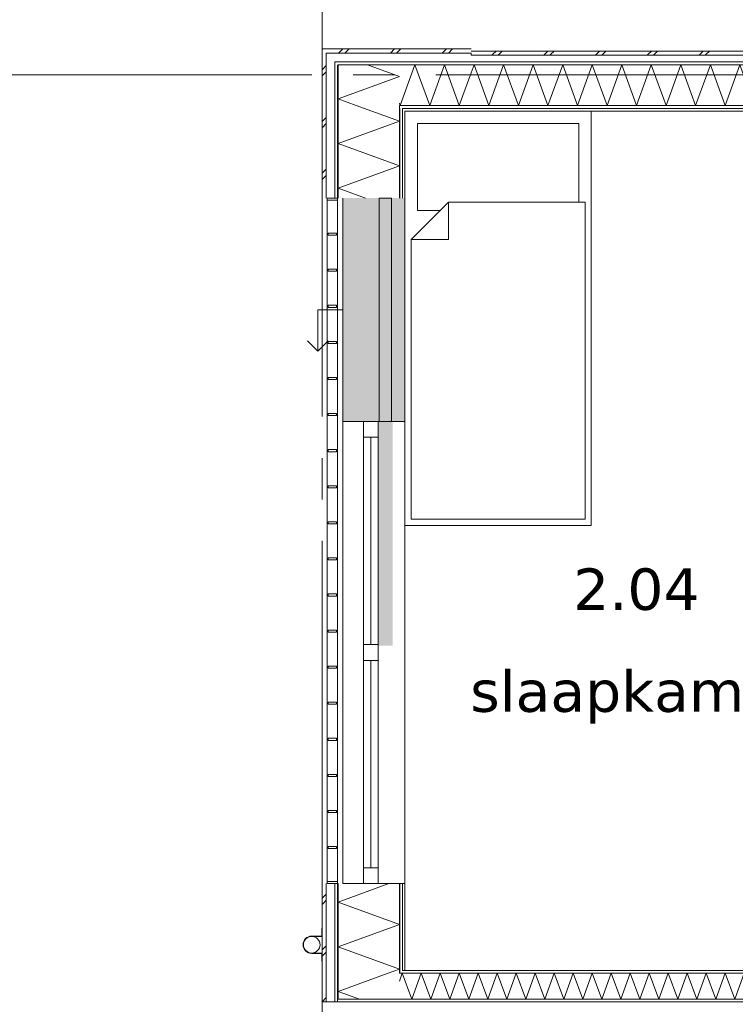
# Model space of a CAD drawing. Header units: millimetres. Extents: x -14925 to 266687, y -3550 to 35834.
# Tile 96 of 244: x 19065 to 22520, y 13512 to 18266. Entities that reach past the tile are written whole.
import ezdxf
from ezdxf.enums import TextEntityAlignment as Align

# ---------------------------------------------------------------- set-up
doc = ezdxf.new("R2010")
doc.units = ezdxf.units.MM
doc.header["$MEASUREMENT"] = 0
doc.linetypes.add('B0204', pattern=[2600, 2000, -200, 200, -200])
for name, color, linetype in [('34 Balustrades', 7, 'Continuous'), ('52 Riolering.SCHOON', 7, 'Continuous'), ('A Stramien', 7, 'Continuous'), ('New_21 Buitenwanden', 7, 'Continuous'), ('New_21 Buitenwanden 2D arcering', 7, 'Continuous'), ('New_21 Buitenwanden Afdek-arcering', 7, 'Continuous'), ('New_21 Buitenwanden Deuren', 7, 'Continuous'), ('New_21 Buitenwanden Doorsnede-arcering', 7, 'Continuous'), ('New_21 Buitenwanden Laagscheidingslijnen', 7, 'Continuous'), ('New_21 Buitenwanden Ramen', 7, 'Continuous'), ('New_22 C Binnenwanden', 7, 'Continuous'), ('New_22 C Binnenwanden Doorsnede-arcering', 7, 'Continuous'), ('New_22 C Binnenwanden Laagscheidingslijnen', 7, 'Continuous'), ('New_82 Interieur', 7, 'Continuous'), ('New_Z Gebruiksopp', 7, 'Continuous'), ('New_Z Gebruiksopp Zone omranding', 7, 'Continuous'), ('New_Z Gebruiksopp Zone tekst', 7, 'Continuous'), ('Tekst_dim 1_ 100 .DO', 7, 'Continuous')]:
    doc.layers.add(name, color=color, linetype=linetype)
doc.styles.add('GENERATED_STYLE_1', font='verdana.ttf')
doc.styles.add('GENERATED_STYLE_2', font='verdana.ttf')
doc.dimstyles.new('GENERATED_STYLE__2', dxfattribs={"dimtxt": 400, "dimasz": 380, "dimexe": 0.18, "dimexo": 0.0625, "dimgap": 0, "dimtad": 1, "dimtih": 1, "dimtoh": 1, "dimdec": 0, "dimzin": 0, "dimdsep": 46, "dimtxsty": 'GENERATED_STYLE_2', "dimblk": 'ARROWHEAD_7', "dimblk1": 'ARROWHEAD_7', "dimblk2": 'ARROWHEAD_7', "dimcen": 0.09, "dimse1": 1, "dimse2": 1, "dimclrd": 9, "dimclre": 9, "dimclrt": 9, "dimadec": 1, "dimazin": 0, "dimtfac": 1, "dimtdec": 4, "dimtmove": 0, "dimatfit": 3, "dimfxl": 1, "dimtolj": 1, "dimtzin": 0, "dimarcsym": 0})
pattern_1 = [(270, (0, 0), (100, 0), [])]
pattern_2 = [(270, (0, 0), (346.41, 0), [0, -200]), (270, (173.2, -100), (346.41, 0), [0, -200])]
pattern_3 = [(180, (0, 0), (0, 100), [])]
pattern_4 = [(180, (0, 0), (0, 346.41), [0, -200]), (180, (-100, -173.2), (0, 346.41), [0, -200])]

# ---------------------------------------------------------------- blocks, each defined once
blk = doc.blocks.new('slaapkamer_2.04_61_3', base_point=(22042.5, 15750))
at = {"layer": 'New_Z Gebruiksopp Zone tekst', "color": 2, "lineweight": 0}
for tag, style, p in [('DUMMY_941', 'GENERATED_STYLE_1', (22042.5, 15687.9)), ('DUMMY_942', 'GENERATED_STYLE_2', (22042.5, 15190.7))]:
    blk.add_attdef(tag, text='', height=200, dxfattribs=dict(at, style=style)).set_placement(p, align=Align.TOP_LEFT)
for tag, style, p in [('ROOM_NUMBER', 'GENERATED_STYLE_1', (22042.5, 15617.1)), ('ROOM_NAME', 'GENERATED_STYLE_2', (22042.5, 15124.8))]:
    blk.add_attdef(tag, text='', height=200, dxfattribs=dict(at, style=style)).set_placement(p, align=Align.TOP_CENTER)
blk = doc.blocks.new('Bed 01 26[13]_3', base_point=(21825, 15825))
at = {"layer": 'New_82 Interieur', "color": 7, "linetype": 'Continuous', "lineweight": 0}
for p, q in [((20925, 15825), (20925, 17825)), ((20925, 17825), (21825, 17825)), ((21825, 17825), (21825, 15825)), ((21135, 17385), (21135, 17205)), ((20955, 17205), (21135, 17205)), ((21825, 15825), (20925, 15825))]:
    blk.add_line(p, q, dxfattribs=at)
at = {"layer": 'New_82 Interieur', "color": 7, "linetype": 'Continuous', "lineweight": 0, "flags": 128}
for points in [[(21135, 17385), (21095, 17345), (20985, 17345), (20985, 17765), (21765, 17765), (21765, 17385)], [(21795, 15855), (20955, 15855), (20955, 17205), (21135, 17385), (21795, 17385)]]:
    blk.add_lwpolyline(points, close=True, dxfattribs=at)
blk = doc.blocks.new('*X998')
at = {"layer": 'New_21 Buitenwanden Doorsnede-arcering', "color": 7, "linetype": 'Continuous', "lineweight": 0}
blk.add_line((20630.1, 13564.4), (20705.4, 13537), dxfattribs=at)
blk = doc.blocks.new('*X1000')
at = {"layer": 'New_21 Buitenwanden Doorsnede-arcering', "color": 7, "linetype": 'Continuous', "lineweight": 0}
for p, q in [((20525, 14025), (20545, 14045)), ((20525, 13995), (20530, 14000)), ((20530, 14000), (20545, 14015)), ((20525, 13775), (20545, 13795)), ((20525, 13745), (20545, 13765)), ((20525, 13525), (20545, 13545))]:
    blk.add_line(p, q, dxfattribs=at)
blk = doc.blocks.new('*X1001')
at = {"layer": 'New_21 Buitenwanden Doorsnede-arcering', "color": 7, "linetype": 'Continuous', "lineweight": 0}
for p, q in [((20602, 14005.6), (20847.7, 14095)), ((20602, 14005.6), (20898, 13897.8)), ((20602, 13790.1), (20898, 13897.8)), ((20602, 13790.1), (20898, 13682.4)), ((20844.8, 13663), (20898, 13682.4))]:
    blk.add_line(p, q, dxfattribs=at)
blk = doc.blocks.new('*X1002')
at = {"layer": 'New_21 Buitenwanden Doorsnede-arcering', "color": 7, "linetype": 'Continuous', "lineweight": 0}
for q in [(20844.8, 13663), (20630.1, 13564.4)]:
    blk.add_line((20602, 13574.6), q, dxfattribs=at)
blk = doc.blocks.new('Wall_158_3', base_point=(20925, 13675))
at = {"layer": 'New_21 Buitenwanden Doorsnede-arcering', "linetype": 'Continuous', "lineweight": 0, "true_color": 0x000000}
h = blk.add_hatch(dxfattribs=at)
h.set_pattern_fill('325_Houtachtig_plaatmate_E2', color=18, style=0, pattern_type=2)
h.set_pattern_definition(pattern_1)
h.paths.add_polyline_path([(20587, 14095), (20587, 13548.25), (20602, 13553.875), (20602, 14095)])
h = blk.add_hatch(dxfattribs=at)
h.set_pattern_fill('325_Houtachtig_plaatmate_E2', color=18, style=0, pattern_type=2)
h.set_pattern_definition(pattern_1)
h.paths.add_polyline_path([(20913, 13675), (20913, 14095), (20898, 14095), (20898, 13675)])
h = blk.add_hatch(dxfattribs=at)
h.set_pattern_fill('720_Gips_0003', color=18, style=0, pattern_type=2)
h.set_pattern_definition(pattern_2)
h.paths.add_polyline_path([(20925, 13675), (20925, 14095), (20913, 14095), (20913, 13675)])
h = blk.add_hatch(dxfattribs=at)
h.set_pattern_fill('325_Houtachtig_plaatmate_E2', color=18, style=0, pattern_type=2)
h.set_pattern_definition(pattern_1)
h.paths.add_polyline_path([(20898, 13675), (20898, 13664.875), (20913, 13670.5), (20913, 13675)])
h = blk.add_hatch(dxfattribs=at)
h.set_pattern_fill('325_Houtachtig_plaatmate_E2', color=18, style=0, pattern_type=2)
h.set_pattern_definition(pattern_1)
h.paths.add_polyline_path([(20898, 13663), (20913, 13663), (20913, 13670.5), (20898, 13664.875)])
h = blk.add_hatch(dxfattribs=at)
h.set_pattern_fill('325_Houtachtig_plaatmate_E2', color=18, style=0, pattern_type=2)
h.set_pattern_definition(pattern_1)
h.paths.add_polyline_path([(20587, 13537), (20602, 13537), (20602, 13553.875), (20587, 13548.25)])
h = blk.add_hatch(dxfattribs=at)
h.set_pattern_fill('325_Houtachtig_plaatmate_E2', color=18, style=0, pattern_type=2)
h.set_pattern_definition(pattern_1)
h.paths.add_polyline_path([(20587, 13525), (20602, 13525), (20602, 13537), (20587, 13537)])
at = {"layer": 'New_21 Buitenwanden', "color": 9, "linetype": 'Continuous', "lineweight": 0, "flags": 128}
for points in [[(20525, 14095), (20525, 13525)], [(20925, 13675), (20925, 14095)]]:
    blk.add_lwpolyline(points, dxfattribs=at)
at = {"layer": 'New_21 Buitenwanden Laagscheidingslijnen', "color": 9, "linetype": 'Continuous', "lineweight": 0}
for p, q in [((20545, 14095), (20545, 13532.5)), ((20587, 14095), (20587, 13548.25)), ((20602, 14095), (20602, 13663)), ((20898, 14095), (20898, 13675)), ((20913, 14095), (20913, 13675)), ((20602, 13663), (20602, 13553.875)), ((20898, 13675), (20898, 13664.875))]:
    blk.add_line(p, q, dxfattribs=at)
at = {"layer": 'New_21 Buitenwanden Laagscheidingslijnen', "color": 1, "linetype": 'Continuous', "lineweight": 0}
blk.add_line((20925, 13675), (20913, 13675), dxfattribs=at)
at = {"layer": 'New_22 C Binnenwanden', "color": 9, "linetype": 'Continuous', "lineweight": 0, "flags": 128}
for points in [[(20525, 13525), (20545, 13525)], [(20545, 13525), (20587, 13525)], [(20587, 13525), (20602, 13525)]]:
    blk.add_lwpolyline(points, dxfattribs=at)
at = {"layer": 'New_22 C Binnenwanden Laagscheidingslijnen', "color": 9, "linetype": 'Continuous', "lineweight": 0}
for p, q in [((20898, 13663), (20898, 13664.875)), ((20602, 13537), (20602, 13553.875)), ((20545, 13525), (20545, 13532.5)), ((20587, 13537), (20587, 13548.25)), ((20587, 13525), (20587, 13537))]:
    blk.add_line(p, q, dxfattribs=at)
at = {"layer": 'New_22 C Binnenwanden Laagscheidingslijnen', "color": 1, "linetype": 'Continuous', "lineweight": 0}
for p, q in [((20898, 13663), (20913, 13663)), ((20602, 13537), (20898, 13537))]:
    blk.add_line(p, q, dxfattribs=at)
at = {"layer": 'New_21 Buitenwanden', "color": 1, "lineweight": 0}
for name in ['*X1001', '*X1000', '*X1002', '*X998']:
    blk.add_blockref(name, (0, 0), dxfattribs=at)
blk = doc.blocks.new('*X1006')
at = {"layer": 'New_21 Buitenwanden Doorsnede-arcering', "color": 7, "linetype": 'Continuous', "lineweight": 0}
for p, q in [((20605, 18105), (20625, 18125)), ((20635, 18105), (20655, 18125)), ((20855, 18105), (20875, 18125)), ((20885, 18105), (20905, 18125)), ((21105, 18105), (21125, 18125)), ((21135, 18105), (21155, 18125))]:
    blk.add_line(p, q, dxfattribs=at)
blk = doc.blocks.new('*X1008')
at = {"layer": 'New_21 Buitenwanden Doorsnede-arcering', "color": 7, "linetype": 'Continuous', "lineweight": 0}
for p, q in [((20973.4, 18048), (20902.1, 17852)), ((20973.4, 18048), (21044.8, 17852)), ((21116.1, 18048), (21044.8, 17852)), ((21116.1, 18048), (21187.4, 17852)), ((21245, 18010.2), (21187.4, 17852)), ((20898, 17863.2), (20902.1, 17852))]:
    blk.add_line(p, q, dxfattribs=at)
blk = doc.blocks.new('Wall_159_3', base_point=(20925, 17825))
at = {"layer": 'New_21 Buitenwanden Doorsnede-arcering', "linetype": 'Continuous', "lineweight": 0, "true_color": 0x000000}
h = blk.add_hatch(dxfattribs=at)
h.set_pattern_fill('325_Houtachtig_plaatmate_E2', color=18, style=0, pattern_type=2)
h.set_pattern_definition(pattern_3)
h.paths.add_polyline_path([(20602, 18048), (20602, 18063), (20587, 18063), (20587, 18048)])
h = blk.add_hatch(dxfattribs=at)
h.set_pattern_fill('325_Houtachtig_plaatmate_E2', color=18, style=0, pattern_type=2)
h.set_pattern_definition(pattern_3)
h.paths.add_polyline_path([(20627.7, 18048), (20607.7, 18063), (20602, 18063), (20602, 18048)])
h = blk.add_hatch(dxfattribs=at)
h.set_pattern_fill('325_Houtachtig_plaatmate_E2', color=18, style=0, pattern_type=2)
h.set_pattern_definition(pattern_3)
h.paths.add_polyline_path([(21245, 18063), (20607.7, 18063), (20627.7, 18048), (21245, 18048)])
h = blk.add_hatch(dxfattribs=at)
h.set_pattern_fill('325_Houtachtig_plaatmate_E2', color=18, style=0, pattern_type=2)
h.set_pattern_definition(pattern_3)
h.paths.add_polyline_path([(20898, 17845.2), (20909, 17837), (20913, 17837), (20913, 17852), (20898, 17852)])
h = blk.add_hatch(dxfattribs=at)
h.set_pattern_fill('325_Houtachtig_plaatmate_E2', color=18, style=0, pattern_type=2)
h.set_pattern_definition(pattern_3)
h.paths.add_polyline_path([(20909, 17837), (20898, 17845.2), (20898, 17837)])
h = blk.add_hatch(dxfattribs=at)
h.set_pattern_fill('325_Houtachtig_plaatmate_E2', color=18, style=0, pattern_type=2)
h.set_pattern_definition(pattern_3)
h.paths.add_polyline_path([(20913, 17837), (21245, 17837), (21245, 17852), (20913, 17852)])
h = blk.add_hatch(dxfattribs=at)
h.set_pattern_fill('720_Gips_0003', color=18, style=0, pattern_type=2)
h.set_pattern_definition(pattern_4)
h.paths.add_polyline_path([(20913, 17837), (20913, 17834), (20925, 17825), (20925, 17837)])
h = blk.add_hatch(dxfattribs=at)
h.set_pattern_fill('720_Gips_0003', color=18, style=0, pattern_type=2)
h.set_pattern_definition(pattern_4)
h.paths.add_polyline_path([(20925, 17825), (20913, 17834), (20913, 17825)])
h = blk.add_hatch(dxfattribs=at)
h.set_pattern_fill('720_Gips_0003', color=18, style=0, pattern_type=2)
h.set_pattern_definition(pattern_4)
h.paths.add_polyline_path([(20925, 17825), (21245, 17825), (21245, 17837), (20925, 17837)])
at = {"layer": 'New_21 Buitenwanden', "color": 9, "linetype": 'Continuous', "lineweight": 0, "flags": 128}
for points in [[(20525, 18125), (20525, 18105)], [(21245, 18125), (20525, 18125)], [(20925, 17825), (21245, 17825)]]:
    blk.add_lwpolyline(points, dxfattribs=at)
at = {"layer": 'New_21 Buitenwanden Laagscheidingslijnen', "color": 9, "linetype": 'Continuous', "lineweight": 0}
for p, q in [((20551.7, 18105), (20545, 18105)), ((20545, 18105), (20545, 18063)), ((20587, 18105), (20551.7, 18105)), ((21245, 18105), (20587, 18105)), ((20602, 18063), (20587, 18063)), ((20587, 18063), (20587, 18048)), ((20607.7, 18063), (20602, 18063)), ((20627.7, 18048), (20602, 18048)), ((21245, 18063), (20607.7, 18063)), ((20898, 18048), (20627.7, 18048)), ((21245, 18048), (20898, 18048)), ((20913, 17852), (20898, 17852)), ((20898, 17845.2), (20898, 17852)), ((20898, 17845.2), (20898, 17837)), ((21245, 17852), (20913, 17852)), ((20925, 17837), (20913, 17837)), ((20913, 17834), (20913, 17837)), ((20913, 17834), (20913, 17825)), ((21245, 17837), (20925, 17837))]:
    blk.add_line(p, q, dxfattribs=at)
at = {"layer": 'New_21 Buitenwanden', "color": 1, "lineweight": 0}
for name in ['*X1006', '*X1008']:
    blk.add_blockref(name, (0, 0), dxfattribs=at)
blk = doc.blocks.new('*X1014')
at = {"layer": 'New_22 C Binnenwanden Doorsnede-arcering', "color": 7, "linetype": 'Continuous', "lineweight": 0}
for p, q in [((20912.3, 13663), (20898, 13623.8)), ((20912.3, 13663), (20958.1, 13537)), ((21004, 13663), (20958.1, 13537)), ((21004, 13663), (21049.9, 13537)), ((21095.7, 13663), (21049.9, 13537)), ((21095.7, 13663), (21141.6, 13537)), ((21187.4, 13663), (21141.6, 13537)), ((21187.4, 13663), (21233.3, 13537)), ((21279.2, 13663), (21233.3, 13537)), ((21279.2, 13663), (21325, 13537)), ((21370.9, 13663), (21325, 13537)), ((21370.9, 13663), (21416.7, 13537)), ((21462.6, 13663), (21416.7, 13537)), ((21462.6, 13663), (21508.5, 13537)), ((21554.3, 13663), (21508.5, 13537)), ((21554.3, 13663), (21600.2, 13537)), ((21646, 13663), (21600.2, 13537)), ((21646, 13663), (21691.9, 13537)), ((21737.8, 13663), (21691.9, 13537)), ((21737.8, 13663), (21783.6, 13537)), ((21829.5, 13663), (21783.6, 13537)), ((21829.5, 13663), (21875.3, 13537)), ((21921.2, 13663), (21875.3, 13537)), ((21921.2, 13663), (21967.1, 13537)), ((22012.9, 13663), (21967.1, 13537)), ((22012.9, 13663), (22058.8, 13537)), ((22104.6, 13663), (22058.8, 13537)), ((22104.6, 13663), (22150.5, 13537)), ((22196.4, 13663), (22150.5, 13537)), ((22196.4, 13663), (22242.2, 13537)), ((22288.1, 13663), (22242.2, 13537)), ((22288.1, 13663), (22333.9, 13537)), ((22379.8, 13663), (22333.9, 13537)), ((22379.8, 13663), (22425.7, 13537)), ((22471.5, 13663), (22425.7, 13537)), ((22471.5, 13663), (22517.4, 13537)), ((22563.2, 13663), (22517.4, 13537)), ((22563.2, 13663), (22609.1, 13537)), ((22637, 13613.6), (22609.1, 13537))]:
    blk.add_line(p, q, dxfattribs=at)
blk = doc.blocks.new('Wall_160_3', base_point=(27375, 13675))
at = {"layer": 'New_22 C Binnenwanden Doorsnede-arcering', "linetype": 'Continuous', "lineweight": 0, "true_color": 0x000000}
h = blk.add_hatch(dxfattribs=at)
h.set_pattern_fill('325_Houtachtig_plaatmate_E2', color=18, style=0, pattern_type=2)
h.set_pattern_definition(pattern_3)
h.paths.add_polyline_path([(20913, 13670.5), (20925, 13675), (20913, 13675)])
h = blk.add_hatch(dxfattribs=at)
h.set_pattern_fill('325_Houtachtig_plaatmate_E2', color=18, style=0, pattern_type=2)
h.set_pattern_definition(pattern_3)
h.paths.add_polyline_path([(20913, 13663), (22625, 13663), (22625, 13675), (20925, 13675), (20913, 13670.5)])
h = blk.add_hatch(dxfattribs=at)
h.set_pattern_fill('325_Houtachtig_plaatmate_E2', color=18, style=0, pattern_type=2)
h.set_pattern_definition(pattern_3)
h.paths.add_polyline_path([(20602, 13525), (27698, 13525), (27698, 13537), (20602, 13537)])
at = {"layer": 'New_21 Buitenwanden Laagscheidingslijnen', "color": 1, "linetype": 'Continuous', "lineweight": 0}
blk.add_line((20925, 13675), (20913, 13675), dxfattribs=at)
at = {"layer": 'New_22 C Binnenwanden', "color": 1, "linetype": 'Continuous', "lineweight": 0, "flags": 128}
for points in [[(22625, 13675), (20925, 13675)], [(20602, 13525), (27698, 13525)]]:
    blk.add_lwpolyline(points, dxfattribs=at)
at = {"layer": 'New_22 C Binnenwanden Laagscheidingslijnen', "color": 1, "linetype": 'Continuous', "lineweight": 0}
for p, q in [((20898, 13663), (20913, 13663)), ((22637, 13663), (20913, 13663)), ((20602, 13537), (20898, 13537)), ((27402, 13537), (20898, 13537))]:
    blk.add_line(p, q, dxfattribs=at)
at = {"layer": 'New_22 C Binnenwanden', "color": 1, "lineweight": 0}
blk.add_blockref('*X1014', (0, 0), dxfattribs=at)
blk = doc.blocks.new('*X1190')
at = {"layer": 'New_21 Buitenwanden Doorsnede-arcering', "color": 7, "linetype": 'Continuous', "lineweight": 0}
for p in [(20743.5, 18048), (20766.5, 17943.9)]:
    blk.add_line(p, (20898, 17991.8), dxfattribs=at)
blk = doc.blocks.new('*X1192')
at = {"layer": 'New_21 Buitenwanden Doorsnede-arcering', "color": 7, "linetype": 'Continuous', "lineweight": 0}
for p, q in [((20525, 18025), (20545, 18045)), ((20525, 17995), (20530, 18000)), ((20530, 18000), (20545, 18015)), ((20525, 17775), (20545, 17795)), ((20525, 17745), (20545, 17765)), ((20525, 17525), (20545, 17545)), ((20525, 17495), (20530, 17500)), ((20530, 17500), (20545, 17515))]:
    blk.add_line(p, q, dxfattribs=at)
blk = doc.blocks.new('*X1193')
at = {"layer": 'New_21 Buitenwanden Doorsnede-arcering', "color": 7, "linetype": 'Continuous', "lineweight": 0}
for q in [(20766.5, 17943.9), (20690, 17852)]:
    blk.add_line((20602, 17884), q, dxfattribs=at)
blk = doc.blocks.new('*X1194')
at = {"layer": 'New_21 Buitenwanden Doorsnede-arcering', "color": 7, "linetype": 'Continuous', "lineweight": 0}
for p, q in [((20690, 17852), (20898, 17776.3)), ((20602, 17668.6), (20898, 17776.3)), ((20602, 17668.6), (20898, 17560.8)), ((20602, 17453.1), (20898, 17560.8)), ((20602, 17453.1), (20734.2, 17405))]:
    blk.add_line(p, q, dxfattribs=at)
blk = doc.blocks.new('Wall_187_3', base_point=(20925, 17405))
at = {"layer": 'New_21 Buitenwanden Doorsnede-arcering', "linetype": 'Continuous', "lineweight": 0, "true_color": 0x000000}
h = blk.add_hatch(dxfattribs=at)
h.set_pattern_fill('325_Houtachtig_plaatmate_E2', color=18, style=0, pattern_type=2)
h.set_pattern_definition(pattern_1)
h.paths.add_polyline_path([(20587, 18048), (20587, 17405), (20602, 17405), (20602, 18048)])
h = blk.add_hatch(dxfattribs=at)
h.set_pattern_fill('325_Houtachtig_plaatmate_E2', color=18, style=0, pattern_type=2)
h.set_pattern_definition(pattern_1)
h.paths.add_polyline_path([(20898, 17837), (20898, 17405), (20913, 17405), (20913, 17834), (20909, 17837)])
h = blk.add_hatch(dxfattribs=at)
h.set_pattern_fill('325_Houtachtig_plaatmate_E2', color=18, style=0, pattern_type=2)
h.set_pattern_definition(pattern_1)
h.paths.add_polyline_path([(20913, 17837), (20909, 17837), (20913, 17834)])
h = blk.add_hatch(dxfattribs=at)
h.set_pattern_fill('720_Gips_0003', color=18, style=0, pattern_type=2)
h.set_pattern_definition(pattern_2)
h.paths.add_polyline_path([(20913, 17825), (20913, 17405), (20925, 17405), (20925, 17825)])
at = {"layer": 'New_21 Buitenwanden', "color": 9, "linetype": 'Continuous', "lineweight": 0, "flags": 128}
for points in [[(20525, 18105), (20525, 17405)], [(20925, 17405), (20925, 17825)]]:
    blk.add_lwpolyline(points, dxfattribs=at)
at = {"layer": 'New_21 Buitenwanden Laagscheidingslijnen', "color": 9, "linetype": 'Continuous', "lineweight": 0}
for p, q in [((20545, 18105), (20545, 18063)), ((20545, 18063), (20545, 17405)), ((20587, 18063), (20587, 18048)), ((20587, 18048), (20587, 17405)), ((20627.67, 18048), (20602, 18048)), ((20602, 18048), (20602, 17852)), ((20898, 18048), (20627.67, 18048)), ((20602, 17852), (20602, 17405)), ((20898, 17845.25), (20898, 17852)), ((20898, 17845.25), (20898, 17837)), ((20898, 17837), (20898, 17405)), ((20913, 17834), (20913, 17837)), ((20913, 17834), (20913, 17825)), ((20913, 17825), (20913, 17405))]:
    blk.add_line(p, q, dxfattribs=at)
at = {"layer": 'New_21 Buitenwanden', "color": 1, "lineweight": 0}
for name in ['*X1192', '*X1190', '*X1193', '*X1194']:
    blk.add_blockref(name, (0, 0), dxfattribs=at)
blk = doc.blocks.new('*X1516')
at = {"layer": 'New_21 Buitenwanden Doorsnede-arcering', "color": 7, "linetype": 'Continuous', "lineweight": 0}
for p, q in [((21350, 18100), (21365, 18115)), ((21380, 18100), (21395, 18115)), ((21600, 18100), (21615, 18115)), ((21630, 18100), (21645, 18115)), ((21850, 18100), (21865, 18115)), ((21880, 18100), (21895, 18115)), ((22100, 18100), (22115, 18115)), ((22130, 18100), (22145, 18115)), ((22350, 18100), (22365, 18115)), ((22380, 18100), (22395, 18115)), ((21345, 18095), (21350, 18100)), ((21375, 18095), (21380, 18100)), ((21595, 18095), (21600, 18100)), ((21625, 18095), (21630, 18100)), ((21845, 18095), (21850, 18100)), ((21875, 18095), (21880, 18100)), ((22095, 18095), (22100, 18100)), ((22125, 18095), (22130, 18100)), ((22345, 18095), (22350, 18100)), ((22375, 18095), (22380, 18100))]:
    blk.add_line(p, q, dxfattribs=at)
blk = doc.blocks.new('*X1523')
at = {"layer": 'New_21 Buitenwanden Doorsnede-arcering', "color": 7, "linetype": 'Continuous', "lineweight": 0}
for p, q in [((21258.8, 18048), (21245, 18010.2)), ((21258.8, 18048), (21330.1, 17852)), ((21401.4, 18048), (21330.1, 17852)), ((21401.4, 18048), (21472.8, 17852)), ((21544.1, 18048), (21472.8, 17852)), ((21544.1, 18048), (21615.5, 17852)), ((21686.8, 18048), (21615.5, 17852)), ((21686.8, 18048), (21758.1, 17852)), ((21829.5, 18048), (21758.1, 17852)), ((21829.5, 18048), (21900.8, 17852)), ((21972.2, 18048), (21900.8, 17852)), ((21972.2, 18048), (22043.5, 17852)), ((22114.8, 18048), (22043.5, 17852)), ((22114.8, 18048), (22186.2, 17852)), ((22257.5, 18048), (22186.2, 17852)), ((22257.5, 18048), (22328.8, 17852)), ((22400.2, 18048), (22328.8, 17852)), ((22400.2, 18048), (22471.5, 17852)), ((22542.9, 18048), (22471.5, 17852)), ((22542.9, 18048), (22614.2, 17852)), ((22685.5, 18048), (22614.2, 17852)), ((22685.5, 18048), (22756.9, 17852)), ((22828.2, 18048), (22756.9, 17852)), ((22828.2, 18048), (22899.6, 17852)), ((22970.9, 18048), (22899.6, 17852)), ((22970.9, 18048), (23042.2, 17852)), ((23113.6, 18048), (23042.2, 17852)), ((23113.6, 18048), (23184.9, 17852)), ((23237, 17995.1), (23184.9, 17852))]:
    blk.add_line(p, q, dxfattribs=at)
blk = doc.blocks.new('Wall_266_3', base_point=(21245, 17825))
at = {"layer": 'New_21 Buitenwanden Doorsnede-arcering', "linetype": 'Continuous', "lineweight": 0, "true_color": 0x000000}
h = blk.add_hatch(dxfattribs=at)
h.set_pattern_fill('325_Houtachtig_plaatmate_E2', color=18, style=0, pattern_type=2)
h.set_pattern_definition(pattern_3)
h.paths.add_polyline_path([(21245, 18063), (21245, 18048), (25145, 18048), (25145, 18063)])
h = blk.add_hatch(dxfattribs=at)
h.set_pattern_fill('325_Houtachtig_plaatmate_E2', color=18, style=0, pattern_type=2)
h.set_pattern_definition(pattern_3)
h.paths.add_polyline_path([(23225, 17852), (21245, 17852), (21245, 17837), (23225, 17837)])
h = blk.add_hatch(dxfattribs=at)
h.set_pattern_fill('720_Gips_0003', color=18, style=0, pattern_type=2)
h.set_pattern_definition(pattern_4)
h.paths.add_polyline_path([(23225, 17837), (21245, 17837), (21245, 17825), (23225, 17825)])
at = {"layer": 'New_21 Buitenwanden', "color": 9, "linetype": 'Continuous', "lineweight": 0, "flags": 128}
for points in [[(25145, 18115), (21245, 18115)], [(21245, 18105), (21245, 18095)], [(21245, 17825), (23225, 17825)]]:
    blk.add_lwpolyline(points, dxfattribs=at)
at = {"layer": 'New_21 Buitenwanden Laagscheidingslijnen', "color": 9, "linetype": 'Continuous', "lineweight": 0}
for p, q in [((25145, 18095), (21245, 18095)), ((25145, 18063), (21245, 18063)), ((23237, 18048), (21245, 18048)), ((23225, 17852), (21245, 17852)), ((23225, 17837), (21245, 17837))]:
    blk.add_line(p, q, dxfattribs=at)
at = {"layer": 'New_21 Buitenwanden', "color": 1, "lineweight": 0}
for name in ['*X1516', '*X1523']:
    blk.add_blockref(name, (0, 0), dxfattribs=at)
blk = doc.blocks.new('Rnx horizontaal 26[37]_3')
at = {"layer": 'New_21 Buitenwanden Ramen', "color": 7, "linetype": 'Continuous', "lineweight": 0}
for p, q in [((20625, 14095), (20625, 16327)), ((20625, 16327), (20645, 16327)), ((20645, 16327), (20687, 16327)), ((20687, 16327), (20702, 16327)), ((20702, 16327), (20725, 16327)), ((20725, 16251), (20725, 16327)), ((20725, 16327), (20795, 16327)), ((20725, 16327), (20795, 16327)), ((20795, 16327), (20795, 16251)), ((20795, 16327), (20898, 16327)), ((20795, 16327), (20898, 16327)), ((20898, 16327), (20913, 16327)), ((20898, 16327), (20913, 16327)), ((20913, 16327), (20925, 16327)), ((20913, 16327), (20925, 16327)), ((20925, 16327), (20925, 16339)), ((20925, 16327), (20925, 16339)), ((20925, 14095), (20925, 16327)), ((20795, 16251), (20725, 16251)), ((20725, 15249), (20725, 16251)), ((20760, 15249), (20760, 16251)), ((20795, 16251), (20795, 15249)), ((20725, 15211), (20725, 15249)), ((20725, 15249), (20795, 15249)), ((20795, 15249), (20795, 15211)), ((20725, 15173), (20725, 15211)), ((20795, 15173), (20725, 15173)), ((20725, 14171), (20725, 15173)), ((20760, 14171), (20760, 15173)), ((20795, 15211), (20795, 15173)), ((20795, 15173), (20795, 14171)), ((20725, 14095), (20725, 14171)), ((20725, 14171), (20795, 14171)), ((20795, 14171), (20795, 14095)), ((20625, 14095), (20645, 14095)), ((20645, 14095), (20687, 14095)), ((20687, 14095), (20702, 14095)), ((20702, 14095), (20725, 14095)), ((20725, 14095), (20795, 14095)), ((20725, 14095), (20795, 14095)), ((20795, 14095), (20898, 14095)), ((20795, 14095), (20898, 14095)), ((20898, 14095), (20913, 14095)), ((20898, 14095), (20913, 14095)), ((20913, 14095), (20925, 14095)), ((20913, 14095), (20925, 14095)), ((20925, 14095), (20925, 14083)), ((20925, 14095), (20925, 14083))]:
    blk.add_line(p, q, dxfattribs=at)
blk = doc.blocks.new('DS1 in wand 26[77]_3')
at = {"layer": 'New_21 Buitenwanden Deuren', "color": 7, "linetype": 'Continuous', "lineweight": 0}
for p, q in [((20625, 17405), (20625, 16327)), ((20800, 17405), (20800, 16327)), ((20860, 17405), (20800, 17405)), ((20860, 16327), (20860, 17405)), ((20925, 17405), (20925, 16327)), ((20625, 16866), (20505, 16866)), ((20505, 16866), (20505, 16666)), ((20505, 16666), (20455, 16716)), ((20505, 16666), (20555, 16716)), ((20625, 16327), (20645, 16327)), ((20645, 16327), (20687, 16327)), ((20687, 16327), (20702, 16327)), ((20702, 16327), (20795, 16327)), ((20800, 16327), (20860, 16327)), ((20865, 16327), (20898, 16327)), ((20865, 16327), (20898, 16327)), ((20898, 16327), (20913, 16327)), ((20898, 16327), (20913, 16327)), ((20913, 16327), (20925, 16327)), ((20913, 16327), (20925, 16327)), ((20925, 16327), (20925, 16251)), ((20925, 16327), (20925, 16251))]:
    blk.add_line(p, q, dxfattribs=at)
blk = doc.blocks.new('Wall_293_3', base_point=(20925, 17405))
at = {"layer": 'New_21 Buitenwanden 2D arcering', "linetype": 'Continuous', "lineweight": 0, "true_color": 0xffffff}
blk.add_hatch(color=7, dxfattribs=at).paths.add_polyline_path([(20795, 16327), (20795, 15244), (20865, 15244), (20865, 16327)])
at = {"layer": 'New_21 Buitenwanden Afdek-arcering', "linetype": 'Continuous', "lineweight": 0, "true_color": 0xffffff}
blk.add_hatch(color=7, dxfattribs=at).paths.add_polyline_path([(20625, 16327), (20925, 16327), (20925, 17405), (20625, 17405)])
at = {"layer": 'New_21 Buitenwanden', "color": 9, "linetype": 'Continuous', "lineweight": 0}
for p, q in [((20625, 14095), (20645, 14095)), ((20645, 14095), (20687, 14095)), ((20687, 14095), (20702, 14095)), ((20702, 14095), (20725, 14095)), ((20725, 14095), (20795, 14095)), ((20795, 14095), (20898, 14095)), ((20898, 14095), (20913, 14095)), ((20913, 14095), (20925, 14095)), ((20925, 14095), (20925, 14083))]:
    blk.add_line(p, q, dxfattribs=at)
at = {"layer": 'New_21 Buitenwanden Deuren', "color": 7, "linetype": 'Continuous', "lineweight": 0}
blk.add_blockref('DS1 in wand 26[77]_3', (0, 0), dxfattribs=at)
at = {"layer": 'New_21 Buitenwanden Ramen', "color": 7, "linetype": 'Continuous', "lineweight": 0}
blk.add_blockref('Rnx horizontaal 26[37]_3', (0, 0), dxfattribs=at)
blk = doc.blocks.new('Railing_26_3')
at = {"layer": '34 Balustrades', "color": 9, "linetype": 'Continuous', "lineweight": 0, "flags": 128}
for points in [[(20600, 17405), (20550, 17405), (20550, 14095), (20600, 14095)], [(20600, 17405), (20550, 17405), (20550, 14095), (20600, 14095)], [(20600, 17405), (20550, 17405), (20550, 17395), (20600, 17395)], [(20600, 14105), (20550, 14105), (20550, 14095), (20600, 14095)]]:
    blk.add_lwpolyline(points, close=True, dxfattribs=at)
at = {"layer": '34 Balustrades', "color": 7, "linetype": 'Continuous', "lineweight": 0, "flags": 128}
for points in [[(20595, 17235.8), (20555, 17235.8), (20555, 17225.8), (20595, 17225.8)], [(20595, 17061.6), (20555, 17061.6), (20555, 17051.6), (20595, 17051.6)], [(20595, 16887.4), (20555, 16887.4), (20555, 16877.4), (20595, 16877.4)], [(20595, 16713.2), (20555, 16713.2), (20555, 16703.2), (20595, 16703.2)], [(20595, 16538.9), (20555, 16538.9), (20555, 16528.9), (20595, 16528.9)], [(20595, 16364.7), (20555, 16364.7), (20555, 16354.7), (20595, 16354.7)], [(20595, 16190.5), (20555, 16190.5), (20555, 16180.5), (20595, 16180.5)], [(20595, 16016.3), (20555, 16016.3), (20555, 16006.3), (20595, 16006.3)], [(20595, 15842.1), (20555, 15842.1), (20555, 15832.1), (20595, 15832.1)], [(20595, 15667.9), (20555, 15667.9), (20555, 15657.9), (20595, 15657.9)], [(20595, 15493.7), (20555, 15493.7), (20555, 15483.7), (20595, 15483.7)], [(20595, 15319.5), (20555, 15319.5), (20555, 15309.5), (20595, 15309.5)], [(20595, 15145.3), (20555, 15145.3), (20555, 15135.3), (20595, 15135.3)], [(20595, 14971.1), (20555, 14971.1), (20555, 14961.1), (20595, 14961.1)], [(20595, 14796.8), (20555, 14796.8), (20555, 14786.8), (20595, 14786.8)], [(20595, 14622.6), (20555, 14622.6), (20555, 14612.6), (20595, 14612.6)], [(20595, 14448.4), (20555, 14448.4), (20555, 14438.4), (20595, 14438.4)], [(20595, 14274.2), (20555, 14274.2), (20555, 14264.2), (20595, 14264.2)]]:
    blk.add_lwpolyline(points, close=True, dxfattribs=at)
blk = doc.blocks.new('Standard grid marker_2')
at = {"layer": 'A Stramien', "color": 7, "linetype": 'B0204', "lineweight": 0}
blk.add_line((1000, 0), (24500, 0), dxfattribs=at)
at = {"layer": 'A Stramien', "color": 9, "lineweight": 0, "style": 'GENERATED_STYLE_2'}
blk.add_attdef('AC_MarkerText_1', text='', height=400, rotation=90, dxfattribs=at).set_placement((-948.6, -142.5), align=Align.TOP_CENTER)
blk = doc.blocks.new('Regenpijp 26[93]_3', base_point=(20485, 13800))
at = {"layer": '52 Riolering.SCHOON', "color": 7, "linetype": 'Continuous', "lineweight": 0, "flags": 128}
for points in [[(20525, 13720), (20525, 13759.8), (20475, 13759.8, -1), (20475, 13840.2), (20525, 13840.2), (20525, 13880), (20523, 13880), (20523, 13842), (20475, 13842, 1), (20475, 13758), (20523, 13758), (20523, 13720)], [(20525, 13720), (20525, 13759.8), (20475, 13759.8, -1), (20475, 13840.2), (20525, 13840.2), (20525, 13880), (20523, 13880), (20523, 13842), (20475, 13842, 1), (20475, 13758), (20523, 13758), (20523, 13720)], [(20525, 13720), (20525, 13759.8), (20475, 13759.8, -1), (20475, 13840.2), (20525, 13840.2), (20525, 13880), (20523, 13880), (20523, 13842), (20475, 13842, 1), (20475, 13758), (20523, 13758), (20523, 13720)], [(20525, 13720), (20525, 13759.8), (20475, 13759.8, -1), (20475, 13840.2), (20525, 13840.2), (20525, 13880), (20523, 13880), (20523, 13842), (20475, 13842, 1), (20475, 13758), (20523, 13758), (20523, 13720)], [(20525, 13720), (20525, 13759.8), (20475, 13759.8, -1), (20475, 13840.2), (20525, 13840.2), (20525, 13880), (20523, 13880), (20523, 13842), (20475, 13842, 1), (20475, 13758), (20523, 13758), (20523, 13720)], [(20525, 13720), (20525, 13759.8), (20475, 13759.8, -1), (20475, 13840.2), (20525, 13840.2), (20525, 13880), (20523, 13880), (20523, 13842), (20475, 13842, 1), (20475, 13758), (20523, 13758), (20523, 13720)], [(20525, 13720), (20525, 13759.8), (20475, 13759.8, -1), (20475, 13840.2), (20525, 13840.2), (20525, 13880), (20523, 13880), (20523, 13842), (20475, 13842, 1), (20475, 13758), (20523, 13758), (20523, 13720)], [(20525, 13720), (20525, 13759.8), (20475, 13759.8, -1), (20475, 13840.2), (20525, 13840.2), (20525, 13880), (20523, 13880), (20523, 13842), (20475, 13842, 1), (20475, 13758), (20523, 13758), (20523, 13720)], [(20475, 13840, -1), (20475, 13760, -1)]]:
    blk.add_lwpolyline(points, format="xyb", close=True, dxfattribs=at)
blk = doc.blocks.new('Standard grid marker_3')
at = {"layer": 'A Stramien', "color": 7, "linetype": 'B0204', "lineweight": 0}
blk.add_line((1000, 0), (46550, 0), dxfattribs=at)
at = {"layer": 'A Stramien', "color": 9, "lineweight": 0, "style": 'GENERATED_STYLE_2'}
for tag, p in [('AC_MarkerText_1_0', (-600, 206.1)), ('AC_MarkerText_1_1', (48150, 206.1))]:
    blk.add_attdef(tag, text='', height=400, dxfattribs=at).set_placement(p, align=Align.TOP_CENTER)
blk = doc.blocks.new('*D1763')
at = {"layer": 'Tekst_dim 1_ 100 .DO', "color": 9, "linetype": 'Continuous', "lineweight": 0}
for p, q in [((18125, 19125), (18125, 19875)), ((20525, 19125), (20525, 19875)), ((18100, 19500), (18225, 19500)), ((18225, 19500), (20625, 19500))]:
    blk.add_line(p, q, dxfattribs=at)
for centre in [(18125, 19500), (20525, 19500)]:
    blk.add_circle(centre, 100, dxfattribs=at)
at = {"layer": 'Tekst_dim 1_ 100 .DO', "color": 9, "lineweight": 0, "char_height": 400, "attachment_point": 7, "style": 'GENERATED_STYLE_2'}
for s, insert in [('\\A1;{\\pql;\\fVerdana|b0|i0|c0|p0;\\W1.000000;2.400}', (18527.7, 19580)), ('\\A1;{\\pql;\\fVerdana|b0|i0|c0|p0;\\W1.000000;125}', (18225, 19020))]:
    blk.add_mtext(s, dxfattribs=dict(at, insert=insert))
blk = doc.blocks.new('ARROWHEAD_7')
at = {"color": 0, "linetype": 'Continuous', "lineweight": 0}
for p, q in [((0, -0.25), (0, 0.25)), ((0, 0), (-1, 0)), ((-0.25, 0), (0.25, 0))]:
    blk.add_line(p, q, dxfattribs=at)
blk.add_circle((0, 0), 0.25, dxfattribs=at)
blk = doc.blocks.new('*D1764')
at = {"layer": 'Tekst_dim 1_ 100 .DO', "color": 9, "linetype": 'Continuous', "lineweight": 0}
for p, q in [((20525, 19125), (20525, 19875)), ((27775, 19125), (27775, 19875)), ((18225, 19500), (20625, 19500)), ((20625, 19500), (27675, 19500)), ((27675, 19500), (27975, 19500))]:
    blk.add_line(p, q, dxfattribs=at)
for centre in [(20525, 19500), (27775, 19500)]:
    blk.add_circle(centre, 100, dxfattribs=at)
at = {"layer": 'Tekst_dim 1_ 100 .DO', "color": 9, "lineweight": 0, "insert": (23352.7, 19580), "char_height": 400, "attachment_point": 7, "style": 'GENERATED_STYLE_2'}
blk.add_mtext('\\A1;{\\pql;\\fVerdana|b0|i0|c0|p0;\\W1.000000;7.250}', dxfattribs=at)
blk = doc.blocks.new('*D1765')
at = {"layer": 'Tekst_dim 1_ 100 .DO', "color": 9, "linetype": 'Continuous', "lineweight": 0}
for p, q in [((-9775, 20625), (-9775, 21375)), ((27775, 20625), (27775, 21375)), ((-9975, 21000), (-9675, 21000)), ((-9675, 21000), (27675, 21000)), ((27675, 21000), (27975, 21000))]:
    blk.add_line(p, q, dxfattribs=at)
for centre in [(-9775, 21000), (27775, 21000)]:
    blk.add_circle(centre, 100, dxfattribs=at)
at = {"layer": 'Tekst_dim 1_ 100 .DO', "color": 9, "lineweight": 0, "insert": (8028.3, 21080), "char_height": 400, "attachment_point": 7, "style": 'GENERATED_STYLE_2'}
blk.add_mtext('\\A1;{\\pql;\\fVerdana|b0|i0|c0|p0;\\W1.000000;37.550}', dxfattribs=at)

msp = doc.modelspace()

# ---------------------------------------------------------------- linework, layer by layer
at = {"layer": 'New_Z Gebruiksopp Zone omranding', "color": 254, "linetype": 'Continuous', "lineweight": 0, "true_color": 0xe4e3c5, "flags": 128}
msp.add_lwpolyline([(20925, 17825), (20925, 17405), (20925, 13675), (22660, 13675), (22660, 15574), (23260, 15574), (23260, 17825)], close=True, dxfattribs=at)

# ---------------------------------------------------------------- block references
at = {"layer": '34 Balustrades', "color": 9, "linetype": 'Continuous', "lineweight": 0}
msp.add_blockref('Railing_26_3', (0, 0), dxfattribs=at)
at = {"layer": '52 Riolering.SCHOON', "color": 7, "linetype": 'Continuous', "lineweight": 0}
msp.add_blockref('Regenpijp 26[93]_3', (20485, 13800), dxfattribs=at)
at = {"layer": 'A Stramien', "color": 1, "linetype": 'Continuous', "lineweight": 0, "xscale": -1, "zscale": 1000, "rotation": 90}
msp.add_blockref('Standard grid marker_2', (20525, 21950), dxfattribs=at)
at = {"layer": 'A Stramien', "color": 1, "linetype": 'Continuous', "lineweight": 0, "zscale": 1000}
msp.add_blockref('Standard grid marker_3', (-13725, 18000), dxfattribs=at)
at = {"layer": 'New_21 Buitenwanden', "color": 1, "lineweight": 0}
for name, p in [('Wall_159_3', (20925, 17825)), ('Wall_266_3', (21245, 17825)), ('Wall_187_3', (20925, 17405)), ('Wall_293_3', (20925, 17405)), ('Wall_158_3', (20925, 13675))]:
    msp.add_blockref(name, p, dxfattribs=at)
at = {"layer": 'New_22 C Binnenwanden', "color": 1, "lineweight": 0}
msp.add_blockref('Wall_160_3', (27375, 13675), dxfattribs=at)
at = {"layer": 'New_82 Interieur', "color": 7, "linetype": 'Continuous', "lineweight": 0}
msp.add_blockref('Bed 01 26[13]_3', (21825, 15825), dxfattribs=at)
at = {"layer": 'New_Z Gebruiksopp', "color": 2, "linetype": 'Continuous', "lineweight": 0}
msp.add_blockref('slaapkamer_2.04_61_3', (22042.5, 15750), dxfattribs=at).add_auto_attribs({'ROOM_NAME': 'slaapkamer', 'ROOM_NUMBER': '2.04'})

# ---------------------------------------------------------------- dimensions: what is measured, and where the dimension line sits
at = {"layer": 'Tekst_dim 1_ 100 .DO', "color": 9, "linetype": 'Continuous', "lineweight": 0}
for base, p1, p2, picture, middle in [((27775, 21000), (-9775, 18125), (27775, 18125), '*D1765', (8850.6, 21280)), ((20525, 19500), (18125, 18000), (20525, 18125), '*D1763', (19197.8, 19780)), ((27775, 19500), (20525, 18125), (27775, 18125), '*D1764', (24022.8, 19780))]:
    dim = msp.add_linear_dim(base=base, p1=p1, p2=p2, dimstyle='GENERATED_STYLE__2', dxfattribs=at)
    dim.commit()
    dim.dimension.update_dxf_attribs({"geometry": picture, "text_midpoint": middle, "dimtype": 160})

doc.saveas('drawing.dxf')
